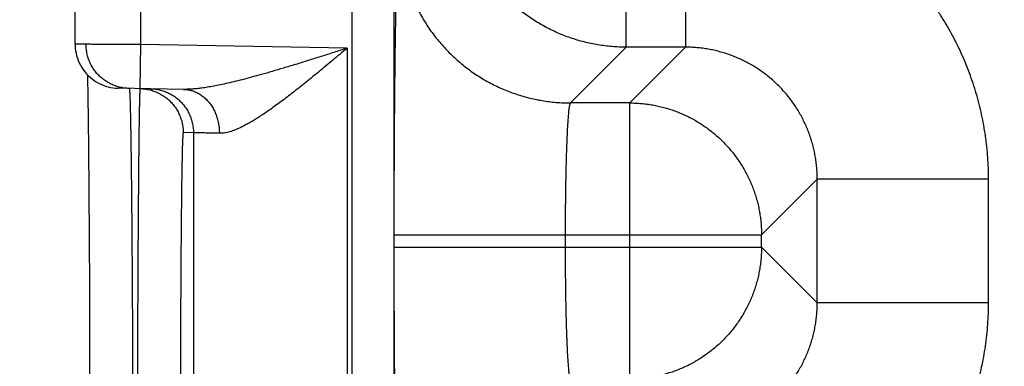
# Model space of a CAD drawing. Header units: inches. Extents: x 0 to 34, y 0 to 22.
# Tile 70 of 126: x 12.775 to 13.223, y 18.408 to 18.566. Entities that reach past the tile are written whole.
import ezdxf

# ---------------------------------------------------------------- set-up
doc = ezdxf.new("R2010")
doc.units = ezdxf.units.IN
doc.header["$LTSCALE"] = 1.87
doc.header["$MEASUREMENT"] = 0
doc.layers.get('0').update_dxf_attribs({"linetype": 'CONTINUOUS'})
doc.layers.add('DIMENSIONS', color=7, linetype='CONTINUOUS')
doc.styles.get("Standard").update_dxf_attribs({"font": 'txt', "width": 0.8})
doc.dimstyles.new('DIMSTYLE_1', dxfattribs={"dimtxt": 0.125, "dimasz": 0.18, "dimexe": 0.18, "dimexo": 0.0625, "dimgap": 0.09, "dimtad": 0, "dimtih": 1, "dimtoh": 1, "dimdec": 3, "dimzin": 4, "dimdsep": 46, "dimtxsty": 'STANDARD', "dimblk": '_FILLED', "dimblk1": '_FILLED', "dimblk2": '_FILLED', "dimcen": 0.09, "dimadec": 0, "dimazin": 0, "dimtp": 0.01, "dimtm": 0.01, "dimtfac": 1, "dimtdec": 3, "dimtofl": 0, "dimtmove": 0, "dimatfit": 3, "dimldrblk": '_FILLED', "dimfxl": 1, "dimtolj": 1, "dimtzin": 4, "dimarcsym": 0})

# ---------------------------------------------------------------- blocks, each defined once
blk = doc.blocks.new('*D21')
at = {"layer": 'DIMENSIONS', "color": 2, "linetype": 'CONTINUOUS'}
blk.add_line((14.04608, 11.71825), (12.11245, 11.71825), dxfattribs=at)
at = {"layer": 'DIMENSIONS', "color": 2, "linetype": 'CONTINUOUS', "width": 0.8}
for s, p in [('[', (11.24995, 11.65575)), (']', (11.94995, 11.65575)), ('7.249', (10.62495, 11.65575)), ('184.12', (11.34995, 11.65575))]:
    blk.add_text(s, height=0.125, dxfattribs=at).set_placement(p)
blk = doc.blocks.new('_FILLED')
at = {"color": 0, "linetype": 'BYBLOCK'}
blk.add_solid([(0, 0), (-1, 0.1736), (-1, -0.1736)], dxfattribs=at)
blk = doc.blocks.new('*D22')
at = {"layer": 'DIMENSIONS', "color": 2, "linetype": 'CONTINUOUS'}
blk.add_line((14.04608, 18.21825), (12.11047, 18.21825), dxfattribs=at)
at = {"layer": 'DIMENSIONS', "color": 2, "linetype": 'CONTINUOUS', "width": 0.8}
for s, p in [('[', (11.34797, 18.15575)), (']', (11.94797, 18.15575)), ('.749', (10.82297, 18.15575)), ('19.02', (11.44797, 18.15575))]:
    blk.add_text(s, height=0.125, dxfattribs=at).set_placement(p)

msp = doc.modelspace()

# ---------------------------------------------------------------- linework, layer by layer
at = {"color": 7, "linetype": 'CONTINUOUS'}
for p, q in [((12.80044, 18.55474), (12.80044, 18.83827)), ((12.83044, 18.55456), (12.83044, 18.83827)), ((13.05131, 18.5534), (13.05131, 18.71311)), ((12.92651, 18.66294), (12.92651, 11.27257)), ((12.9455, 18.66294), (12.9455, 11.27257)), ((13.07833, 18.63138), (13.07833, 18.5534)), ((12.83009, 18.53457), (12.83044, 18.55456)), ((12.92433, 18.55293), (12.83044, 18.55456)), ((13.05131, 18.5534), (13.02594, 18.52803)), ((13.07833, 18.5534), (13.05131, 18.5534)), ((13.05296, 18.52803), (13.07833, 18.5534)), ((12.92433, 18.55293), (12.92433, 17.87558)), ((12.80608, 18.54083), (12.80615, 18.53744)), ((12.80615, 18.53744), (12.80622, 18.53325)), ((12.80622, 18.53325), (12.80631, 18.52807)), ((12.84985, 18.53422), (12.82009, 18.53474)), ((12.80631, 18.52807), (12.80638, 18.52303)), ((13.05296, 18.52803), (13.02594, 18.52803)), ((13.05296, 18.40248), (13.05296, 18.52803)), ((12.80638, 18.52303), (12.80645, 18.51712)), ((12.80645, 18.51712), (12.80653, 18.51028)), ((12.85434, 18.51449), (12.84966, 18.51457)), ((12.85434, 18.51449), (12.85434, 17.91401)), ((12.80653, 18.51028), (12.8066, 18.50231)), ((12.8066, 18.50231), (12.80668, 18.49298)), ((12.80668, 18.49298), (12.80677, 18.482)), ((13.11295, 18.46804), (13.13832, 18.49341)), ((13.13832, 18.4371), (13.13832, 18.49341)), ((13.21631, 18.49341), (13.13832, 18.49341)), ((13.21631, 18.4371), (13.21631, 18.49341)), ((12.80677, 18.482), (12.80683, 18.47248)), ((12.80683, 18.47248), (12.80689, 18.4616)), ((12.94559, 18.46804), (12.94559, 18.46247)), ((12.94559, 18.46804), (13.11295, 18.46804)), ((13.02357, 18.46804), (13.02357, 18.46247)), ((13.11295, 18.46247), (13.11295, 18.46804)), ((12.80689, 18.4616), (12.80695, 18.44882)), ((12.94559, 18.46247), (13.11295, 18.46247)), ((13.11295, 18.46247), (13.13832, 18.4371)), ((12.80695, 18.44882), (12.80701, 18.43307)), ((13.21631, 18.4371), (13.13832, 18.4371)), ((12.80701, 18.43307), (12.80705, 18.42103)), ((12.80705, 18.42103), (12.80708, 18.40858)), ((12.80708, 18.40858), (12.8071, 18.39612))]:
    msp.add_line(p, q, dxfattribs=at)
msp.add_lwpolyline([(12.80044, 18.55474), (12.80045, 18.55413), (12.80052, 18.55296), (12.80066, 18.5518), (12.80087, 18.55064), (12.80114, 18.5495), (12.80148, 18.54838), (12.80188, 18.54728), (12.80235, 18.54621), (12.80288, 18.54517), (12.80347, 18.54415), (12.80412, 18.54318), (12.80483, 18.54224), (12.80558, 18.54135), (12.80639, 18.5405), (12.80725, 18.53971), (12.80815, 18.53896), (12.8091, 18.53827), (12.81008, 18.53763), (12.8111, 18.53706), (12.81215, 18.53654), (12.81323, 18.53608), (12.81433, 18.53569), (12.81546, 18.53537), (12.8166, 18.53511), (12.81776, 18.53492), (12.81892, 18.5348), (12.82009, 18.53474)], dxfattribs=at)
for points, knots in [([(13.05131, 18.5534), (13.05024, 18.5534), (13.04809, 18.55344), (13.04487, 18.55364), (13.04166, 18.55398), (13.03847, 18.55444), (13.0353, 18.55504), (13.03216, 18.55577), (13.02905, 18.55662), (13.02598, 18.55761), (13.02296, 18.55872), (13.01998, 18.55995), (13.01705, 18.56131), (13.01419, 18.56278), (13.01138, 18.56438), (13.00865, 18.56609), (13.00599, 18.56791), (13.0034, 18.56983), (13.0009, 18.57187), (12.99848, 18.574), (12.99616, 18.57623), (12.99392, 18.57856), (12.99179, 18.58098), (12.98976, 18.58348), (12.98783, 18.58606), (12.98601, 18.58873), (12.9843, 18.59146), (12.98271, 18.59427), (12.98123, 18.59713), (12.97988, 18.60006), (12.97864, 18.60304), (12.97753, 18.60606), (12.97655, 18.60913), (12.97569, 18.61224), (12.97496, 18.61538), (12.97437, 18.61855), (12.9739, 18.62174), (12.97357, 18.62495), (12.97337, 18.62816), (12.97332, 18.63031), (12.97332, 18.63138)], [0, 0, 0, 0, 0.026315, 0.05263, 0.078945, 0.105261, 0.131577, 0.157893, 0.184209, 0.210526, 0.236843, 0.263161, 0.289478, 0.315796, 0.342114, 0.368432, 0.39475, 0.421068, 0.447387, 0.473705, 0.500023, 0.526342, 0.55266, 0.578978, 0.605297, 0.631615, 0.657932, 0.68425, 0.710567, 0.736885, 0.763203, 0.789519, 0.815835, 0.842151, 0.868467, 0.894785, 0.921098, 0.947404, 0.973703, 1, 1, 1, 1]), ([(13.21631, 18.49341), (13.21631, 18.49504), (13.21625, 18.49833), (13.21599, 18.50324), (13.21555, 18.50815), (13.21494, 18.51304), (13.21415, 18.51791), (13.21319, 18.52274), (13.21205, 18.52754), (13.21075, 18.53229), (13.20928, 18.53699), (13.20764, 18.54164), (13.20583, 18.54623), (13.20387, 18.55074), (13.20174, 18.55519), (13.19946, 18.55955), (13.19702, 18.56384), (13.19443, 18.56803), (13.19169, 18.57212), (13.18881, 18.57612), (13.18579, 18.58001), (13.18263, 18.58379), (13.17933, 18.58746), (13.17591, 18.591), (13.17237, 18.59442), (13.1687, 18.59772), (13.16492, 18.60088), (13.16103, 18.6039), (13.15703, 18.60678), (13.15293, 18.60952), (13.14874, 18.6121), (13.14446, 18.61454), (13.14009, 18.61682), (13.13565, 18.61895), (13.13113, 18.62092), (13.12654, 18.62272), (13.1219, 18.62436), (13.11719, 18.62583), (13.11244, 18.62713), (13.10765, 18.62827), (13.10281, 18.62923), (13.09795, 18.63001), (13.09306, 18.63063), (13.08816, 18.63106), (13.08324, 18.63133), (13.07997, 18.63138), (13.07833, 18.63138)], [0, 0, 0, 0, 0.022698, 0.045417, 0.068149, 0.090886, 0.113622, 0.136353, 0.159085, 0.181824, 0.204567, 0.227303, 0.250031, 0.272757, 0.295487, 0.31822, 0.340951, 0.363678, 0.386406, 0.409138, 0.431871, 0.454601, 0.477327, 0.500054, 0.522784, 0.545516, 0.568247, 0.590975, 0.613704, 0.636433, 0.659163, 0.681892, 0.704619, 0.727346, 0.750074, 0.772806, 0.795544, 0.818285, 0.841019, 0.863744, 0.886467, 0.909198, 0.931931, 0.954652, 0.977347, 1, 1, 1, 1]), ([(12.94795, 18.60601), (12.94791, 18.60597), (12.94785, 18.60578), (12.94776, 18.60543), (12.94768, 18.60489), (12.9476, 18.60417), (12.94751, 18.60328), (12.94743, 18.60221), (12.94735, 18.60097), (12.94726, 18.59955), (12.94718, 18.59796), (12.9471, 18.5962), (12.94702, 18.59427), (12.94694, 18.59218), (12.94686, 18.58993), (12.94679, 18.58752), (12.94671, 18.58495), (12.94664, 18.58223), (12.94657, 18.57936), (12.9465, 18.57634), (12.94643, 18.57319), (12.94637, 18.56989), (12.94631, 18.56647), (12.94625, 18.56291), (12.94619, 18.55923), (12.94613, 18.55544), (12.94608, 18.55152), (12.94603, 18.5475), (12.94598, 18.54338), (12.94593, 18.53916), (12.94589, 18.53484), (12.94585, 18.53044), (12.94581, 18.52595), (12.94577, 18.52139), (12.94574, 18.51677), (12.94571, 18.51207), (12.94569, 18.50732), (12.94566, 18.50252), (12.94564, 18.49767), (12.94562, 18.49279), (12.94561, 18.48787), (12.9456, 18.48293), (12.94559, 18.47797), (12.94559, 18.473), (12.94559, 18.46969), (12.94559, 18.46804)], [0, 0, 0, 0, 0.001426, 0.004083, 0.008016, 0.013231, 0.019726, 0.027494, 0.036531, 0.046826, 0.058362, 0.071121, 0.085088, 0.10025, 0.116588, 0.134078, 0.152694, 0.172414, 0.193218, 0.215077, 0.237959, 0.26183, 0.286661, 0.312428, 0.339095, 0.366623, 0.394974, 0.424112, 0.454004, 0.484609, 0.515884, 0.547787, 0.580279, 0.613319, 0.646868, 0.680886, 0.715324, 0.750126, 0.785237, 0.820624, 0.856256, 0.892079, 0.928025, 0.964023, 1, 1, 1, 1]), ([(12.94795, 18.60601), (12.94795, 18.60494), (12.948, 18.60279), (12.9482, 18.59957), (12.94853, 18.59637), (12.949, 18.59318), (12.9496, 18.59001), (12.95032, 18.58687), (12.95118, 18.58376), (12.95216, 18.58069), (12.95327, 18.57766), (12.95451, 18.57468), (12.95586, 18.57176), (12.95734, 18.56889), (12.95893, 18.56609), (12.96064, 18.56335), (12.96246, 18.56069), (12.96439, 18.55811), (12.96642, 18.5556), (12.96856, 18.55319), (12.97079, 18.55086), (12.97311, 18.54863), (12.97553, 18.54649), (12.97803, 18.54446), (12.98062, 18.54253), (12.98328, 18.54072), (12.98602, 18.53901), (12.98882, 18.53741), (12.99169, 18.53594), (12.99461, 18.53458), (12.99759, 18.53335), (13.00062, 18.53224), (13.00369, 18.53125), (13.00679, 18.5304), (13.00994, 18.52967), (13.0131, 18.52907), (13.01629, 18.52861), (13.0195, 18.52827), (13.02272, 18.52807), (13.02487, 18.52803), (13.02594, 18.52803)], [0, 0, 0, 0, 0.026313, 0.052627, 0.078941, 0.105256, 0.131571, 0.157886, 0.184201, 0.210517, 0.236833, 0.263149, 0.289465, 0.315782, 0.342098, 0.368415, 0.394732, 0.421049, 0.447367, 0.473684, 0.500001, 0.526318, 0.552636, 0.578953, 0.60527, 0.631587, 0.657904, 0.68422, 0.710537, 0.736853, 0.763169, 0.789485, 0.8158, 0.842115, 0.86843, 0.894745, 0.921059, 0.947373, 0.973687, 1, 1, 1, 1]), ([(12.83044, 18.55456), (12.82992, 18.55457), (12.82886, 18.55457), (12.82729, 18.55458), (12.82573, 18.55459), (12.82418, 18.5546), (12.82265, 18.55461), (12.82114, 18.55462), (12.81965, 18.55463), (12.81819, 18.55464), (12.81677, 18.55464), (12.81538, 18.55465), (12.81404, 18.55466), (12.81274, 18.55467), (12.81149, 18.55468), (12.8103, 18.55468), (12.80915, 18.55469), (12.80807, 18.55469), (12.80705, 18.5547), (12.8061, 18.55471), (12.80521, 18.55471), (12.8044, 18.55472), (12.80365, 18.55472), (12.80298, 18.55472), (12.80239, 18.55473), (12.80187, 18.55473), (12.80144, 18.55473), (12.80107, 18.55474), (12.80081, 18.55474), (12.80058, 18.55474), (12.80054, 18.55474), (12.80045, 18.55474), (12.80044, 18.55474)], [0, 0, 0, 0, 0.052626, 0.105099, 0.157274, 0.209004, 0.260148, 0.310582, 0.360188, 0.408821, 0.456319, 0.502545, 0.54739, 0.590733, 0.632434, 0.672367, 0.710433, 0.746535, 0.780556, 0.812384, 0.841944, 0.869174, 0.894008, 0.91638, 0.936223, 0.953469, 0.968071, 0.979991, 0.989197, 0.995659, 0.999359, 1, 1, 1, 1]), ([(12.82502, 18.53466), (12.82467, 18.53466), (12.82393, 18.5347), (12.82282, 18.53482), (12.82168, 18.535), (12.82056, 18.53525), (12.81945, 18.53556), (12.81836, 18.53594), (12.8173, 18.53638), (12.81626, 18.53688), (12.81526, 18.53744), (12.81428, 18.53805), (12.81335, 18.53872), (12.81245, 18.53945), (12.8116, 18.54022), (12.81079, 18.54104), (12.81003, 18.54191), (12.80933, 18.54282), (12.80867, 18.54376), (12.80808, 18.54475), (12.80753, 18.54576), (12.80705, 18.54681), (12.80663, 18.54788), (12.80627, 18.54897), (12.80598, 18.55009), (12.80575, 18.55122), (12.80558, 18.55235), (12.80549, 18.5535), (12.80546, 18.55427), (12.80546, 18.55465)], [0, 0, 0, 0, 0.034105, 0.071253, 0.108402, 0.145551, 0.1827, 0.219849, 0.256998, 0.294148, 0.331297, 0.368446, 0.405596, 0.442745, 0.479895, 0.517045, 0.554195, 0.591345, 0.628495, 0.665645, 0.702795, 0.739945, 0.777096, 0.814246, 0.851397, 0.888548, 0.925698, 0.962849, 1, 1, 1, 1]), ([(13.13832, 18.49341), (13.13832, 18.49428), (13.13829, 18.49603), (13.13811, 18.49864), (13.13783, 18.50125), (13.13743, 18.50384), (13.13692, 18.5064), (13.1363, 18.50895), (13.13557, 18.51146), (13.13473, 18.51394), (13.13378, 18.51638), (13.13272, 18.51878), (13.13157, 18.52113), (13.13031, 18.52342), (13.12895, 18.52566), (13.1275, 18.52784), (13.12595, 18.52995), (13.12431, 18.53199), (13.12259, 18.53396), (13.12078, 18.53585), (13.11889, 18.53766), (13.11692, 18.53938), (13.11488, 18.54102), (13.11277, 18.54257), (13.11059, 18.54402), (13.10835, 18.54538), (13.10606, 18.54664), (13.10371, 18.5478), (13.10131, 18.54885), (13.09887, 18.5498), (13.09639, 18.55064), (13.09388, 18.55137), (13.09133, 18.552), (13.08876, 18.55251), (13.08617, 18.5529), (13.08357, 18.55319), (13.08095, 18.55336), (13.0792, 18.5534), (13.07833, 18.5534)], [0, 0, 0, 0, 0.027805, 0.055604, 0.083399, 0.11119, 0.138978, 0.166763, 0.194545, 0.222325, 0.250101, 0.277875, 0.305646, 0.333415, 0.361182, 0.388947, 0.416712, 0.444475, 0.472238, 0.5, 0.527762, 0.555525, 0.583288, 0.611053, 0.638818, 0.666585, 0.694354, 0.722125, 0.749898, 0.777675, 0.805455, 0.833237, 0.861022, 0.88881, 0.916602, 0.944397, 0.972197, 1, 1, 1, 1]), ([(12.92433, 18.55293), (12.92232, 18.55229), (12.91831, 18.55101), (12.91235, 18.54912), (12.90651, 18.54729), (12.90085, 18.54555), (12.89543, 18.5439), (12.89027, 18.54238), (12.88542, 18.54098), (12.88088, 18.53973), (12.87666, 18.53862), (12.87276, 18.53765), (12.86917, 18.53682), (12.86589, 18.53612), (12.86289, 18.53554), (12.86017, 18.53508), (12.85769, 18.53472), (12.85545, 18.53447), (12.85341, 18.5343), (12.85157, 18.53422), (12.8504, 18.53421), (12.84985, 18.53422)], [0, 0, 0, 0, 0.08243, 0.163877, 0.243566, 0.320685, 0.394462, 0.464375, 0.530041, 0.59125, 0.647894, 0.700018, 0.747729, 0.79124, 0.830773, 0.866593, 0.898957, 0.92817, 0.954549, 0.978392, 1, 1, 1, 1]), ([(12.92433, 18.55293), (12.92321, 18.55199), (12.92098, 18.55013), (12.91765, 18.54736), (12.91436, 18.54463), (12.91113, 18.54196), (12.90797, 18.53938), (12.90489, 18.5369), (12.90192, 18.53453), (12.89905, 18.53229), (12.8963, 18.53018), (12.89368, 18.52822), (12.89119, 18.52639), (12.88882, 18.52471), (12.88657, 18.52318), (12.88445, 18.52178), (12.88246, 18.52052), (12.88057, 18.5194), (12.87881, 18.5184), (12.87715, 18.51752), (12.87559, 18.51676), (12.87413, 18.51611), (12.87276, 18.51557), (12.87148, 18.51512), (12.87027, 18.51477), (12.86915, 18.51451), (12.86808, 18.51433), (12.86709, 18.51423), (12.86644, 18.51422), (12.86613, 18.51423)], [0, 0, 0, 0, 0.061903, 0.123314, 0.183889, 0.243287, 0.301159, 0.357157, 0.410999, 0.462496, 0.511488, 0.55788, 0.601628, 0.642708, 0.681152, 0.71702, 0.750383, 0.78134, 0.810008, 0.836506, 0.860962, 0.883514, 0.904306, 0.923472, 0.941151, 0.957493, 0.972646, 0.986763, 1, 1, 1, 1]), ([(12.82516, 18.53455), (12.82517, 18.53443), (12.82522, 18.53421), (12.82525, 18.53369), (12.8253, 18.53301), (12.82535, 18.53211), (12.82539, 18.53103), (12.82544, 18.52975), (12.82548, 18.52828), (12.82553, 18.52662), (12.82557, 18.52477), (12.82562, 18.52273), (12.82567, 18.52051), (12.82571, 18.51811), (12.82576, 18.51553), (12.8258, 18.51277), (12.82585, 18.50984), (12.82589, 18.50674), (12.82593, 18.50348), (12.82598, 18.50005), (12.82602, 18.49647), (12.82606, 18.49273), (12.8261, 18.48885), (12.82614, 18.48482), (12.82618, 18.48065), (12.82622, 18.47634), (12.82626, 18.47191), (12.8263, 18.46735), (12.82633, 18.46267), (12.82637, 18.45787), (12.8264, 18.45297), (12.82643, 18.44796), (12.82646, 18.44285), (12.82649, 18.43766), (12.82652, 18.43238), (12.82655, 18.42702), (12.82658, 18.42158), (12.8266, 18.41608), (12.82663, 18.41052), (12.82665, 18.4049), (12.82667, 18.39924), (12.82669, 18.39354), (12.82671, 18.3878), (12.82673, 18.38204), (12.82674, 18.37625), (12.82676, 18.37046), (12.82677, 18.36659), (12.82677, 18.36465)], [0, 0, 0, 0, 0.001775, 0.004705, 0.008793, 0.014035, 0.020425, 0.027956, 0.03662, 0.046408, 0.057307, 0.069303, 0.082381, 0.096526, 0.111725, 0.127959, 0.145208, 0.163449, 0.182664, 0.202832, 0.223928, 0.245927, 0.268802, 0.292528, 0.317077, 0.342423, 0.368539, 0.395393, 0.422953, 0.451183, 0.480054, 0.509536, 0.539592, 0.570184, 0.601277, 0.632837, 0.664833, 0.697224, 0.729969, 0.763026, 0.796361, 0.829936, 0.863708, 0.89764, 0.931692, 0.965825, 1, 1, 1, 1]), ([(12.82997, 18.53447), (12.82997, 18.53434), (12.82992, 18.53413), (12.82991, 18.5336), (12.82987, 18.53293), (12.82984, 18.53203), (12.8298, 18.53095), (12.82977, 18.52967), (12.82973, 18.5282), (12.8297, 18.52654), (12.82966, 18.52469), (12.82963, 18.52266), (12.82959, 18.52044), (12.82956, 18.51803), (12.82953, 18.51545), (12.82949, 18.5127), (12.82946, 18.50977), (12.82942, 18.50667), (12.82939, 18.50341), (12.82936, 18.49998), (12.82932, 18.4964), (12.82929, 18.49267), (12.82926, 18.48878), (12.82923, 18.48475), (12.82919, 18.48058), (12.82916, 18.47628), (12.82913, 18.47184), (12.8291, 18.46729), (12.82907, 18.46261), (12.82905, 18.45781), (12.82902, 18.45291), (12.82899, 18.4479), (12.82897, 18.4428), (12.82894, 18.43761), (12.82892, 18.43233), (12.82889, 18.42696), (12.82887, 18.42153), (12.82885, 18.41603), (12.82883, 18.41047), (12.82881, 18.40486), (12.82879, 18.3992), (12.82877, 18.3935), (12.82875, 18.38776), (12.82874, 18.382), (12.82872, 18.37622), (12.82871, 18.37042), (12.8287, 18.36655), (12.8287, 18.36462)], [0, 0, 0, 0, 0.001759, 0.004679, 0.008758, 0.013991, 0.020374, 0.027899, 0.036557, 0.04634, 0.057236, 0.069232, 0.082312, 0.09646, 0.111658, 0.127889, 0.145136, 0.163381, 0.182599, 0.202767, 0.223862, 0.245861, 0.268738, 0.292469, 0.317025, 0.342377, 0.368495, 0.395347, 0.422907, 0.451141, 0.480018, 0.509499, 0.539551, 0.570143, 0.601243, 0.632814, 0.664816, 0.697209, 0.729953, 0.763011, 0.796344, 0.829914, 0.863681, 0.897611, 0.931667, 0.965809, 1, 1, 1, 1]), ([(12.83009, 18.53457), (12.83045, 18.53456), (12.83119, 18.53452), (12.8323, 18.53441), (12.83344, 18.53422), (12.83456, 18.53397), (12.83567, 18.53366), (12.83676, 18.53328), (12.83782, 18.53284), (12.83886, 18.53234), (12.83986, 18.53178), (12.84084, 18.53117), (12.84177, 18.5305), (12.84267, 18.52978), (12.84352, 18.529), (12.84433, 18.52818), (12.84509, 18.52732), (12.84579, 18.52641), (12.84645, 18.52546), (12.84705, 18.52448), (12.84759, 18.52346), (12.84807, 18.52242), (12.84849, 18.52134), (12.84885, 18.52025), (12.84914, 18.51914), (12.84937, 18.51801), (12.84954, 18.51687), (12.84964, 18.51572), (12.84966, 18.51496), (12.84966, 18.51457)], [0, 0, 0, 0, 0.034394, 0.071532, 0.10867, 0.145808, 0.182946, 0.220084, 0.257223, 0.294361, 0.331499, 0.368637, 0.405776, 0.442914, 0.480053, 0.517192, 0.55433, 0.591469, 0.628608, 0.665747, 0.702886, 0.740025, 0.777164, 0.814303, 0.851443, 0.888582, 0.925721, 0.962861, 1, 1, 1, 1]), ([(12.83469, 18.53449), (12.83507, 18.53448), (12.83584, 18.53445), (12.83698, 18.53433), (12.83812, 18.53414), (12.83924, 18.53389), (12.84035, 18.53358), (12.84144, 18.5332), (12.8425, 18.53276), (12.84354, 18.53226), (12.84454, 18.5317), (12.84552, 18.53109), (12.84645, 18.53042), (12.84735, 18.52969), (12.8482, 18.52892), (12.84901, 18.5281), (12.84977, 18.52723), (12.85047, 18.52633), (12.85113, 18.52538), (12.85172, 18.5244), (12.85227, 18.52338), (12.85275, 18.52233), (12.85317, 18.52126), (12.85353, 18.52017), (12.85382, 18.51906), (12.85405, 18.51793), (12.85421, 18.51679), (12.85431, 18.51564), (12.85434, 18.51487), (12.85434, 18.51449)], [0, 0, 0, 0, 0.037036, 0.074073, 0.111109, 0.148146, 0.185182, 0.222218, 0.259255, 0.296292, 0.333328, 0.370365, 0.407402, 0.444439, 0.481476, 0.518513, 0.55555, 0.592587, 0.629624, 0.666662, 0.703699, 0.740736, 0.777774, 0.814812, 0.851849, 0.888887, 0.925925, 0.962962, 1, 1, 1, 1]), ([(12.84985, 18.53422), (12.85017, 18.53422), (12.85081, 18.53418), (12.85176, 18.53407), (12.85271, 18.53389), (12.85364, 18.53364), (12.85457, 18.53333), (12.85547, 18.53295), (12.85636, 18.53251), (12.85722, 18.53201), (12.85806, 18.53145), (12.85886, 18.53084), (12.85964, 18.53017), (12.86038, 18.52945), (12.86109, 18.52867), (12.86176, 18.52785), (12.86239, 18.52698), (12.86297, 18.52608), (12.86351, 18.52513), (12.86401, 18.52414), (12.86445, 18.52313), (12.86485, 18.52208), (12.86519, 18.52101), (12.86548, 18.51991), (12.86572, 18.5188), (12.86591, 18.51767), (12.86604, 18.51653), (12.86612, 18.51538), (12.86613, 18.51461), (12.86613, 18.51423)], [0, 0, 0, 0, 0.033591, 0.067233, 0.100972, 0.134857, 0.168932, 0.203239, 0.237814, 0.27269, 0.307897, 0.343457, 0.379388, 0.415702, 0.452407, 0.489504, 0.526989, 0.564855, 0.603088, 0.64167, 0.680581, 0.719793, 0.75928, 0.799008, 0.838943, 0.879049, 0.919287, 0.959618, 1, 1, 1, 1]), ([(13.02594, 18.52803), (13.0259, 18.52801), (13.02581, 18.52789), (13.02571, 18.52767), (13.02561, 18.52732), (13.02551, 18.52686), (13.0254, 18.52629), (13.0253, 18.5256), (13.0252, 18.5248), (13.0251, 18.52388), (13.025, 18.52286), (13.02491, 18.52173), (13.02481, 18.52049), (13.02472, 18.51915), (13.02463, 18.5177), (13.02454, 18.51617), (13.02446, 18.51453), (13.02438, 18.51281), (13.0243, 18.51099), (13.02423, 18.50909), (13.02415, 18.50711), (13.02409, 18.50506), (13.02402, 18.50293), (13.02396, 18.50073), (13.02391, 18.49847), (13.02385, 18.49615), (13.02381, 18.49377), (13.02376, 18.49134), (13.02372, 18.48887), (13.02369, 18.48636), (13.02366, 18.48381), (13.02363, 18.48123), (13.02361, 18.47862), (13.02359, 18.47599), (13.02358, 18.47335), (13.02358, 18.47069), (13.02357, 18.46892), (13.02357, 18.46804)], [0, 0, 0, 0, 0.002498, 0.006617, 0.012558, 0.020374, 0.030076, 0.041659, 0.05511, 0.070405, 0.087518, 0.106417, 0.127067, 0.149429, 0.173458, 0.199108, 0.22633, 0.255071, 0.285272, 0.316876, 0.349821, 0.384042, 0.419471, 0.456039, 0.493674, 0.532302, 0.571848, 0.612233, 0.65338, 0.695207, 0.737631, 0.780569, 0.823937, 0.867649, 0.911621, 0.955768, 1, 1, 1, 1]), ([(13.05296, 18.52803), (13.05383, 18.52803), (13.05558, 18.52799), (13.05819, 18.52782), (13.06079, 18.52753), (13.06338, 18.52713), (13.06594, 18.52662), (13.06849, 18.526), (13.071, 18.52526), (13.07348, 18.52442), (13.07592, 18.52347), (13.07832, 18.52242), (13.08066, 18.52126), (13.08296, 18.52), (13.0852, 18.51864), (13.08737, 18.51719), (13.08949, 18.51564), (13.09153, 18.514), (13.0935, 18.51227), (13.09539, 18.51046), (13.0972, 18.50857), (13.09892, 18.5066), (13.10056, 18.50456), (13.10211, 18.50245), (13.10357, 18.50027), (13.10493, 18.49804), (13.10619, 18.49574), (13.10734, 18.49339), (13.1084, 18.491), (13.10935, 18.48856), (13.11019, 18.48608), (13.11092, 18.48357), (13.11155, 18.48102), (13.11206, 18.47845), (13.11246, 18.47587), (13.11274, 18.47327), (13.11291, 18.47065), (13.11295, 18.46891), (13.11295, 18.46804)], [0, 0, 0, 0, 0.027758, 0.055518, 0.083287, 0.111063, 0.138843, 0.166621, 0.194399, 0.222177, 0.249956, 0.277736, 0.305515, 0.333295, 0.361075, 0.388855, 0.416635, 0.444416, 0.472196, 0.499977, 0.527757, 0.555538, 0.583318, 0.611098, 0.638879, 0.666659, 0.694439, 0.722219, 0.749998, 0.777777, 0.805556, 0.833335, 0.861113, 0.888891, 0.916669, 0.944446, 0.972223, 1, 1, 1, 1]), ([(12.84966, 18.51457), (12.84962, 18.51457), (12.8496, 18.51439), (12.84955, 18.51417), (12.84952, 18.51368), (12.84947, 18.51306), (12.84943, 18.51223), (12.84938, 18.51124), (12.84934, 18.51006), (12.84929, 18.50871), (12.84925, 18.50718), (12.84921, 18.50547), (12.84917, 18.5036), (12.84912, 18.50155), (12.84908, 18.49934), (12.84904, 18.49697), (12.849, 18.49443), (12.84896, 18.49174), (12.84892, 18.48889), (12.84889, 18.48589), (12.84885, 18.48274), (12.84882, 18.47945), (12.84878, 18.47602), (12.84875, 18.47245), (12.84872, 18.46875), (12.84868, 18.46492), (12.84865, 18.46098), (12.84863, 18.45691), (12.8486, 18.45273), (12.84857, 18.44845), (12.84855, 18.44406), (12.84852, 18.43958), (12.8485, 18.435), (12.84848, 18.43034), (12.84846, 18.4256), (12.84844, 18.42078), (12.84843, 18.4159), (12.84841, 18.41095), (12.8484, 18.40595), (12.84839, 18.4009), (12.84838, 18.3958), (12.84837, 18.39067), (12.84836, 18.3855), (12.84836, 18.3803), (12.84835, 18.37509), (12.84835, 18.36986), (12.84835, 18.36637), (12.84835, 18.36462)], [0, 0, 0, 0, 0.000683, 0.002535, 0.005591, 0.009853, 0.01532, 0.021984, 0.029837, 0.03887, 0.049075, 0.060443, 0.072958, 0.086602, 0.101355, 0.117197, 0.134115, 0.152088, 0.171094, 0.191108, 0.212105, 0.234063, 0.256956, 0.280753, 0.305427, 0.330945, 0.357276, 0.384391, 0.412256, 0.440836, 0.470097, 0.500002, 0.530516, 0.561606, 0.593236, 0.625368, 0.657957, 0.690956, 0.724325, 0.758023, 0.79201, 0.826255, 0.860722, 0.895373, 0.930165, 0.965055, 1, 1, 1, 1]), ([(12.86613, 18.51423), (12.86561, 18.51424), (12.8646, 18.51426), (12.86314, 18.51429), (12.86179, 18.51432), (12.86055, 18.51435), (12.85941, 18.51438), (12.85838, 18.5144), (12.85747, 18.51442), (12.85668, 18.51444), (12.856, 18.51445), (12.85544, 18.51447), (12.85499, 18.51448), (12.85467, 18.51448), (12.85446, 18.51449), (12.85436, 18.51449), (12.85434, 18.51449)], [0, 0, 0, 0, 0.132421, 0.256148, 0.370951, 0.476632, 0.573009, 0.659918, 0.737211, 0.804752, 0.862427, 0.910135, 0.947798, 0.975355, 0.992764, 1, 1, 1, 1]), ([(12.94559, 18.46247), (12.94559, 18.46081), (12.94559, 18.4575), (12.94559, 18.45253), (12.9456, 18.44758), (12.94561, 18.44263), (12.94562, 18.43772), (12.94564, 18.43283), (12.94566, 18.42799), (12.94569, 18.42318), (12.94571, 18.41843), (12.94574, 18.41374), (12.94577, 18.40911), (12.94581, 18.40455), (12.94585, 18.40007), (12.94589, 18.39566), (12.94593, 18.39135), (12.94598, 18.38713), (12.94603, 18.383), (12.94608, 18.37898), (12.94613, 18.37507), (12.94619, 18.37127), (12.94625, 18.36759), (12.94631, 18.36404), (12.94637, 18.36061), (12.94643, 18.35732), (12.9465, 18.35416), (12.94657, 18.35114), (12.94664, 18.34827), (12.94671, 18.34555), (12.94679, 18.34299), (12.94686, 18.34057), (12.94694, 18.33832), (12.94702, 18.33623), (12.9471, 18.3343), (12.94718, 18.33255), (12.94726, 18.33096), (12.94735, 18.32954), (12.94743, 18.32829), (12.94751, 18.32722), (12.9476, 18.32633), (12.94768, 18.32562), (12.94776, 18.32508), (12.94785, 18.32472), (12.94791, 18.32454), (12.94795, 18.32449)], [0, 0, 0, 0, 0.035977, 0.071975, 0.107921, 0.143744, 0.179376, 0.214763, 0.249874, 0.284676, 0.319114, 0.353132, 0.386681, 0.419721, 0.452213, 0.484116, 0.515391, 0.545996, 0.575888, 0.605026, 0.633377, 0.660905, 0.687572, 0.713339, 0.73817, 0.762041, 0.784923, 0.806782, 0.827586, 0.847306, 0.865922, 0.883412, 0.89975, 0.914912, 0.928879, 0.941638, 0.953174, 0.963469, 0.972505, 0.980274, 0.986769, 0.991984, 0.995917, 0.998574, 1, 1, 1, 1]), ([(13.02357, 18.46247), (13.02357, 18.46158), (13.02358, 18.45981), (13.02358, 18.45716), (13.02359, 18.45451), (13.02361, 18.45188), (13.02363, 18.44928), (13.02366, 18.4467), (13.02369, 18.44415), (13.02372, 18.44163), (13.02376, 18.43916), (13.02381, 18.43673), (13.02385, 18.43436), (13.02391, 18.43203), (13.02396, 18.42977), (13.02402, 18.42758), (13.02409, 18.42545), (13.02415, 18.42339), (13.02423, 18.42141), (13.0243, 18.41951), (13.02438, 18.4177), (13.02446, 18.41597), (13.02454, 18.41434), (13.02463, 18.4128), (13.02472, 18.41136), (13.02481, 18.41002), (13.02491, 18.40878), (13.025, 18.40765), (13.0251, 18.40662), (13.0252, 18.40571), (13.0253, 18.40491), (13.0254, 18.40422), (13.02551, 18.40364), (13.02561, 18.40318), (13.02571, 18.40284), (13.02581, 18.40261), (13.0259, 18.4025), (13.02594, 18.40248)], [0, 0, 0, 0, 0.044232, 0.088379, 0.132351, 0.176063, 0.219431, 0.262369, 0.304793, 0.34662, 0.387767, 0.428152, 0.467698, 0.506326, 0.543961, 0.580529, 0.615958, 0.650179, 0.683124, 0.714728, 0.744929, 0.77367, 0.800892, 0.826542, 0.850571, 0.872933, 0.893583, 0.912482, 0.929595, 0.94489, 0.958341, 0.969924, 0.979626, 0.987442, 0.993383, 0.997502, 1, 1, 1, 1]), ([(13.11295, 18.46247), (13.11295, 18.4616), (13.11291, 18.45985), (13.11274, 18.45724), (13.11246, 18.45464), (13.11206, 18.45205), (13.11155, 18.44949), (13.11092, 18.44694), (13.11019, 18.44443), (13.10935, 18.44195), (13.1084, 18.43951), (13.10735, 18.43711), (13.10619, 18.43477), (13.10493, 18.43247), (13.10357, 18.43023), (13.10211, 18.42806), (13.10057, 18.42594), (13.09893, 18.4239), (13.0972, 18.42193), (13.09539, 18.42004), (13.0935, 18.41823), (13.09153, 18.41651), (13.08949, 18.41487), (13.08738, 18.41332), (13.0852, 18.41186), (13.08296, 18.41051), (13.08067, 18.40925), (13.07832, 18.40809), (13.07592, 18.40703), (13.07348, 18.40608), (13.071, 18.40524), (13.06849, 18.40451), (13.06595, 18.40388), (13.06338, 18.40337), (13.06079, 18.40297), (13.05819, 18.40269), (13.05558, 18.40252), (13.05383, 18.40248), (13.05296, 18.40248)], [0, 0, 0, 0, 0.027758, 0.055518, 0.083287, 0.111063, 0.138843, 0.166621, 0.194399, 0.222177, 0.249956, 0.277736, 0.305515, 0.333295, 0.361075, 0.388855, 0.416635, 0.444416, 0.472196, 0.499977, 0.527757, 0.555538, 0.583318, 0.611098, 0.638879, 0.666659, 0.694439, 0.722219, 0.749998, 0.777777, 0.805556, 0.833335, 0.861113, 0.888891, 0.916669, 0.944446, 0.972223, 1, 1, 1, 1]), ([(13.07833, 18.29912), (13.07997, 18.29912), (13.08325, 18.29918), (13.08817, 18.29944), (13.09308, 18.29988), (13.09797, 18.30049), (13.10283, 18.30128), (13.10767, 18.30224), (13.11246, 18.30338), (13.11721, 18.30468), (13.12192, 18.30615), (13.12657, 18.30779), (13.13115, 18.3096), (13.13567, 18.31156), (13.14011, 18.31369), (13.14448, 18.31597), (13.14876, 18.31841), (13.15295, 18.321), (13.15705, 18.32374), (13.16105, 18.32662), (13.16494, 18.32965), (13.16872, 18.3328), (13.17238, 18.3361), (13.17593, 18.33952), (13.17935, 18.34306), (13.18264, 18.34673), (13.1858, 18.35051), (13.18882, 18.3544), (13.19171, 18.3584), (13.19444, 18.3625), (13.19703, 18.36669), (13.19947, 18.37097), (13.20175, 18.37534), (13.20388, 18.37978), (13.20584, 18.3843), (13.20765, 18.38889), (13.20928, 18.39353), (13.21076, 18.39824), (13.21206, 18.40299), (13.21319, 18.40779), (13.21415, 18.41262), (13.21494, 18.41748), (13.21555, 18.42237), (13.21599, 18.42727), (13.21625, 18.43219), (13.21631, 18.43546), (13.21631, 18.4371)], [0, 0, 0, 0, 0.022698, 0.045417, 0.068149, 0.090886, 0.113622, 0.136353, 0.159085, 0.181824, 0.204567, 0.227303, 0.250031, 0.272757, 0.295487, 0.31822, 0.340951, 0.363678, 0.386406, 0.409138, 0.431871, 0.454601, 0.477327, 0.500054, 0.522784, 0.545516, 0.568247, 0.590975, 0.613704, 0.636433, 0.659163, 0.681892, 0.704619, 0.727346, 0.750074, 0.772806, 0.795544, 0.818285, 0.841019, 0.863744, 0.886467, 0.909198, 0.931931, 0.954652, 0.977347, 1, 1, 1, 1]), ([(13.07833, 18.37711), (13.0792, 18.37711), (13.08095, 18.37715), (13.08357, 18.37732), (13.08617, 18.3776), (13.08876, 18.378), (13.09133, 18.37851), (13.09388, 18.37913), (13.09639, 18.37986), (13.09887, 18.3807), (13.10131, 18.38165), (13.10371, 18.38271), (13.10606, 18.38386), (13.10835, 18.38512), (13.11059, 18.38648), (13.11277, 18.38793), (13.11488, 18.38948), (13.11692, 18.39112), (13.11889, 18.39285), (13.12078, 18.39465), (13.12259, 18.39655), (13.12431, 18.39851), (13.12595, 18.40055), (13.1275, 18.40267), (13.12895, 18.40484), (13.13031, 18.40708), (13.13157, 18.40938), (13.13272, 18.41172), (13.13378, 18.41412), (13.13473, 18.41656), (13.13557, 18.41904), (13.1363, 18.42156), (13.13692, 18.4241), (13.13743, 18.42667), (13.13783, 18.42926), (13.13811, 18.43186), (13.13829, 18.43448), (13.13832, 18.43623), (13.13832, 18.4371)], [0, 0, 0, 0, 0.027805, 0.055604, 0.083399, 0.11119, 0.138978, 0.166763, 0.194545, 0.222325, 0.250101, 0.277875, 0.305646, 0.333415, 0.361182, 0.388947, 0.416712, 0.444475, 0.472238, 0.5, 0.527762, 0.555525, 0.583288, 0.611053, 0.638818, 0.666585, 0.694354, 0.722125, 0.749898, 0.777675, 0.805455, 0.833237, 0.861022, 0.88881, 0.916602, 0.944397, 0.972197, 1, 1, 1, 1])]:
    msp.add_open_spline(points, degree=3, knots=knots, dxfattribs=at)
for points in [[(12.82511, 18.53465), (12.82515, 18.53465), (12.82515, 18.5346), (12.82516, 18.53455)], [(12.83001, 18.53457), (12.82997, 18.53457), (12.82997, 18.53452), (12.82997, 18.53447)], [(12.83001, 18.53457), (12.83004, 18.53457), (12.83006, 18.53457), (12.83009, 18.53457)]]:
    msp.add_open_spline(points, degree=3, dxfattribs=at)

# ---------------------------------------------------------------- dimensions: what is measured, and where the dimension line sits
at = {"layer": 'DIMENSIONS', "color": 2, "linetype": 'CONTINUOUS'}
for feature_location, offset, picture, middle in [((14.04608, 11.71825), (-1.93363, 0), '*D21', (11.33745, 11.71825)), ((14.04608, 18.21825), (-1.93561, 0), '*D22', (11.43547, 18.21825))]:
    dim = msp.add_ordinate_dim(feature_location=feature_location, offset=offset, dtype=0, origin=(14.10858, 18.96725), dimstyle='DIMSTYLE_1', dxfattribs=at)
    dim.commit()
    dim.dimension.update_dxf_attribs({"geometry": picture, "text_midpoint": middle})

doc.saveas('drawing.dxf')
